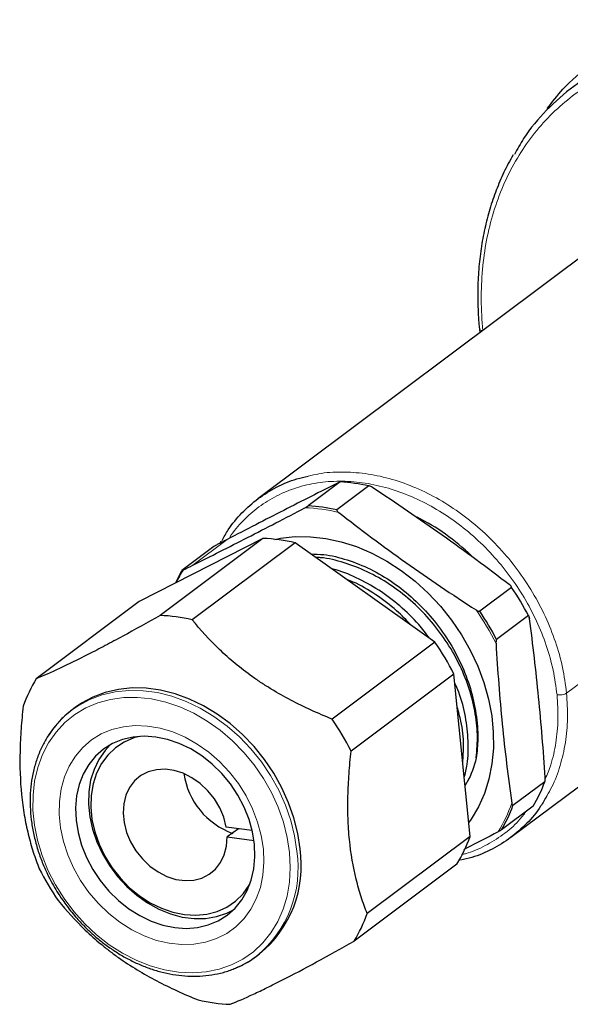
# Model space of a CAD drawing. Header units: millimetres. Extents: x 5 to 418, y 2 to 292.
# Tile 3 of 4: x 266 to 305, y 78 to 148. Entities that reach past the tile are written whole.
import ezdxf

# ---------------------------------------------------------------- set-up
doc = ezdxf.new("R2010")
doc.units = ezdxf.units.MM

msp = doc.modelspace()

# ---------------------------------------------------------------- linework, layer by layer
at = {"color": 7, "linetype": 'Continuous', "lineweight": 25}
for p, q in [((310.8521031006, 134.9935672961), (282.9747564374, 114.1209551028)), ((298.7113572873, 126.2011570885), (298.7429572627, 125.9270837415)), ((288.8268374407, 115.3279083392), (286.5624104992, 113.6324634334)), ((290.8499410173, 115.051089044), (288.5854148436, 113.35556984)), ((283.341669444, 111.3221767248), (274.5478105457, 106.8340240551)), ((283.341669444, 111.3221767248), (276.0390989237, 105.8545214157)), ((279.8436093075, 110.7431001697), (277.579182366, 109.0476552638)), ((285.6211994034, 111.0102697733), (278.318628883, 105.5426144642)), ((295.5559210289, 103.9594947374), (285.6211994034, 111.0102697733)), ((300.9552349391, 90.1063263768), (328.8325816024, 110.9789385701)), ((277.1582882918, 108.1663427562), (277.5790831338, 109.0475809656)), ((300.9986048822, 107.8484826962), (298.7340787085, 106.1529634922)), ((274.5478105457, 106.8340240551), (267.2452400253, 101.366368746)), ((302.1950153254, 105.8403812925), (299.9305883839, 104.1449363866)), ((302.2215884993, 105.7212312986), (302.2710510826, 105.6224596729)), ((295.5559210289, 103.9594947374), (288.2533505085, 98.4918394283)), ((296.9039744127, 101.6968681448), (289.6014038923, 96.2292128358)), ((298.0448371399, 90.1579404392), (296.9039744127, 101.6968681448)), ((270.0094007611, 99.3190065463), (269.781802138, 99.1485965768)), ((303.3604471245, 94.0529561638), (301.096020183, 92.357511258)), ((302.5337523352, 92.3216753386), (300.2693253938, 90.6262304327)), ((282.5774536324, 90.5831897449), (280.7315705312, 90.8357610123)), ((281.6048674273, 90.716268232), (280.8009135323, 90.134411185)), ((280.8009135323, 90.134411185), (282.7082147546, 89.8734361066)), ((298.0448371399, 90.1579404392), (290.7422666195, 84.6902851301)), ((297.1133605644, 88.2072207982), (289.810790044, 82.7395654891)), ((282.8739878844, 81.6627449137), (283.1015865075, 81.8331548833))]:
    msp.add_line(p, q, dxfattribs=at)
at = {"color": 7, "linetype": 'Continuous', "lineweight": 18}
for p, q in [((304.9024778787, 100.3434114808), (332.7798245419, 121.2160236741)), ((280.7977375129, 111.2481836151), (278.3607760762, 109.4235569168))]:
    msp.add_line(p, q, dxfattribs=at)
at = {"color": 7, "linetype": 'Continuous', "lineweight": 25, "flags": 128}
for points in [[(284.1869359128, 111.2564500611), (284.5946132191, 111.3350540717), (285.6355280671, 111.4489010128), (286.7067145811, 111.4455363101), (287.7975268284, 111.3249934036), (288.8971238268, 111.0884703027), (289.9945772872, 110.7383176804), (291.0789802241, 110.2780155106), (292.139555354, 109.7121384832), (293.1657622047, 109.0463105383), (294.1474018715, 108.2871489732), (295.0747183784, 107.4421986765), (295.9384956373, 106.5198571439), (296.7301490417, 105.5292910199), (297.4418107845, 104.4803449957), (298.0664080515, 103.3834439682), (298.5977333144, 102.2494894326), (299.0305060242, 101.0897511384), (299.3604250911, 99.915755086), (299.5842116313, 98.7391689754), (299.6996415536, 97.5716862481), (299.7055676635, 96.424909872), (299.6019310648, 95.3102370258), (299.3897617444, 94.2387458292), (299.0711683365, 93.2210852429), (298.6493171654, 92.2673692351), (298.1284007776, 91.3870762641), (297.9485509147, 91.1317997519)], [(285.9757056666, 89.2871177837), (285.8130227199, 90.3815597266), (285.541803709, 91.4782822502), (285.1652284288, 92.5644272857), (284.68771188, 93.6272607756), (284.1148525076, 94.654321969), (283.453366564, 95.6335695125), (282.7110093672, 96.553522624), (281.8964843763, 97.4033956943), (281.0193411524, 98.1732247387), (280.0898633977, 98.8539842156), (279.1189483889, 99.4376928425), (278.117979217, 99.9175071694), (277.0986913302, 100.2878018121), (276.0730349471, 100.5442354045), (275.0530349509, 100.6838014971), (274.0506499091, 100.7048638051), (273.0776318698, 100.6071753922), (272.1453885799, 100.3918815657), (271.2648497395, 100.0615064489), (270.4463388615, 99.619923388), (270.0094007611, 99.3190065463)], [(270.0655864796, 91.3293195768), (270.2070875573, 90.439121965), (270.4546076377, 89.5493180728), (270.8039115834, 88.6751326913), (271.249022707, 87.8315233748), (271.782325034, 87.0329245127), (272.3946936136, 86.2930003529), (273.0756506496, 85.6244112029), (273.8135447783, 85.0385968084), (274.5957504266, 84.5455806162), (275.4088838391, 84.1537982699), (276.2390320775, 83.8699532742), (277.0719910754, 83.6989022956), (277.8935086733, 83.6435720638), (278.6895284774, 83.7049092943), (279.4464303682, 83.8818644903), (280.1512635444, 84.1714098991), (280.791968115, 84.5685913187), (281.3575814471, 85.0666128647), (281.8384257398, 85.6569532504), (282.226273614, 86.3295115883), (282.514488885, 87.0727802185), (282.6981401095, 87.8740416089), (282.7740849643, 88.7195859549), (282.7410240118, 89.5949457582), (282.599522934, 90.48514337), (282.3520028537, 91.3749472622), (282.002698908, 92.2491326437), (281.5575877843, 93.0927419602), (281.0242854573, 93.8913408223), (280.4119168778, 94.6312649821), (279.7309598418, 95.2998541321), (278.9930657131, 95.8856685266), (278.2108600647, 96.3786847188), (277.3977266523, 96.7704670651), (276.5675784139, 97.0543120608), (275.734619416, 97.2253630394), (274.9131018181, 97.2806932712), (274.1170820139, 97.2193560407), (273.3601801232, 97.0424008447), (272.655346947, 96.7528554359), (272.0146423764, 96.3556740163), (271.4490290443, 95.8576524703), (270.9681847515, 95.2673120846), (270.5803368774, 94.5947537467), (270.2921216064, 93.8514851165), (270.1084703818, 93.0502237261), (270.0325255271, 92.2046793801), (270.0655864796, 91.3293195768)], [(274.5728646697, 97.2689956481), (274.1769933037, 97.1558206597), (273.488953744, 96.8577503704), (272.8688201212, 96.4493690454), (272.3282432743, 95.9383492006), (271.8773793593, 95.334291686), (271.524699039, 94.6485453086), (271.2768283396, 93.8939936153), (271.1384241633, 93.0848128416), (271.112086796, 92.2362055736), (271.1983110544, 91.364115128), (271.3954769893, 90.4849260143), (271.6998803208, 89.6151561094), (272.1058020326, 88.7711463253), (272.6056158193, 87.9687536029), (273.189931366, 87.223052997), (273.8477707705, 86.548054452), (274.5667747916, 85.9564395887), (275.3334350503, 85.4593234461), (276.1333478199, 85.0660456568), (276.9514846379, 84.783994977), (277.7724746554, 84.6184704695), (278.5808934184, 84.5725819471), (279.3615526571, 84.647191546), (280.0997856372, 84.8408975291), (280.781722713, 85.1500606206), (281.3945519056, 85.5688723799), (281.9267596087, 86.0894643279), (282.3683469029, 86.7020557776), (282.419405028, 86.7891992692)], [(272.4793982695, 96.6581521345), (272.1257910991, 96.27404414), (271.6865338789, 95.6402773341), (271.3445170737, 94.9289749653), (271.1056443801, 94.1524151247), (270.9740390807, 93.32400234), (270.9519728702, 92.4580361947), (271.0398266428, 91.5694644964), (271.2360839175, 90.6736252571), (271.5373570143, 89.7859819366), (271.9384455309, 88.9218565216), (272.432426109, 88.0961650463), (273.0107719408, 87.3231601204), (273.6634999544, 86.6161849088), (274.3793431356, 85.9874428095), (275.1459450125, 85.4477868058), (275.9500729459, 85.0065321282), (276.7778465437, 84.6712954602), (277.6149772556, 84.4478634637), (278.4470150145, 84.3400928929), (279.2595976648, 84.3498440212), (280.0386988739, 84.4769485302), (280.7708702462, 84.7192124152), (281.2438359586, 84.9524171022)], [(280.7315705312, 90.8357610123), (280.5524457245, 91.5241198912), (280.2686729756, 92.1961602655), (279.8888621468, 92.8314919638), (279.424536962, 93.4108385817), (278.8897853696, 93.9166223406), (278.3008321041, 94.3334974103), (277.6755464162, 94.6488155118), (277.0328999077, 94.8530096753), (276.3923909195, 94.939884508), (275.7734529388, 94.9068041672), (275.1948649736, 94.7547723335), (274.6741817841, 94.4884017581), (274.2272012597, 94.1157743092), (273.8674850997, 93.6481957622), (273.6059473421, 93.0998527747), (273.4505232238, 92.4873824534), (273.4059284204, 91.8293675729), (273.4735159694, 91.1457727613), (273.6512352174, 90.4573387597), (273.9336940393, 89.7849531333), (274.3123224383, 89.1490165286), (274.7756325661, 88.5688237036), (275.3095672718, 88.0619781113), (275.897926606, 87.6438577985), (276.5228593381, 87.3271488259), (277.1654045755, 87.1214603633), (277.8060670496, 87.0330331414), (278.4254086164, 87.0645501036), (279.0046380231, 87.2150550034), (279.5261810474, 87.4799814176), (279.974213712, 87.851291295), (280.335142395, 88.3177188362), (280.5980162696, 88.865112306), (280.7548595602, 89.4768634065), (280.8009135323, 90.134411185)]]:
    msp.add_lwpolyline(points, dxfattribs=at)
at = {"color": 7, "linetype": 'Continuous', "lineweight": 18, "flags": 128}
for points in [[(285.2298290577, 89.0196633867), (285.0691243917, 90.0945139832), (284.8000107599, 91.1714178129), (284.425754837, 92.2373027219), (283.9508995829, 93.2792303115), (283.3812090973, 94.284552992), (282.7235986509, 95.2410675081), (281.9860507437, 96.1371630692), (281.1775182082, 96.9619622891), (280.307815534, 97.7054532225), (279.3874997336, 98.3586108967), (278.427742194, 98.9135068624), (277.4401930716, 99.363405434), (276.4368398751, 99.7028454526), (275.429861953, 99.927706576), (274.4314826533, 100.0352592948), (273.4538209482, 100.0241980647), (272.5087443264, 99.8946571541), (271.6077247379, 99.6482090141), (270.7616993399, 99.2878451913), (269.9809377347, 98.8179400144), (269.2749173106, 98.2441974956), (268.6522081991, 97.5735820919), (268.1203692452, 96.8142341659), (267.6858562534, 95.9753711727), (267.3539436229, 95.0671757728), (267.1286603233, 94.100672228), (267.0127409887, 93.0875925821), (267.0075927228, 92.0402342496), (267.1132780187, 90.971310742), (267.3285139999, 89.8937973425), (267.6506879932, 88.8207736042), (268.0758892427, 87.7652645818), (268.5989563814, 86.7400827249), (269.2135400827, 85.7576723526), (269.9121801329, 84.8299585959), (270.6863959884, 83.9682026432), (271.5267897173, 83.1828650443), (272.4231600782, 82.4834787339), (273.3646263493, 81.8785333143), (274.3397604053, 81.3753720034), (275.3367254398, 80.9801024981), (276.3434196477, 80.6975228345), (277.3476231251, 80.5310631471), (278.337146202, 80.4827440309), (279.2999774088, 80.5531520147), (280.2244292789, 80.7414324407), (281.099280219, 81.0452998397), (281.9139107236, 81.4610656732), (282.658432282, 81.983683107), (283.323807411, 82.6068082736), (283.901959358, 83.3228772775), (284.3858701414, 84.1231980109), (284.7696657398, 84.9980556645), (285.0486873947, 85.9368306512), (285.219548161, 86.9281275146), (285.2801740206, 87.9599132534), (285.2298290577, 89.0196633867)], [(285.7481070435, 89.1167078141), (285.5854240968, 90.211149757), (285.3142050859, 91.3078722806), (284.9376298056, 92.3940173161), (284.4601132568, 93.456850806), (283.8872538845, 94.4839119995), (283.2257679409, 95.463159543), (282.483410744, 96.3831126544), (281.6688857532, 97.2329857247), (280.7917425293, 98.0028147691), (279.8622647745, 98.683574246), (278.8913497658, 99.2672828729), (277.8903805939, 99.7470971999), (276.8710927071, 100.1173918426), (275.8454363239, 100.3738254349), (274.8254363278, 100.5133915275), (273.823051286, 100.5344538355), (272.8500332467, 100.4367654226), (271.9177899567, 100.2214715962), (271.0372511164, 99.8910964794), (270.2187402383, 99.4495134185), (269.781802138, 99.1485965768)], [(283.3676944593, 89.2744583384), (283.2191629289, 90.2300204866), (282.9632916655, 91.1860926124), (282.6039594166, 92.128181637), (282.1466132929, 93.0420064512), (281.5981861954, 93.9137144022), (280.9669917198, 94.7300912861), (280.2625981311, 95.4787616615), (279.4956833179, 96.1483764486), (278.6778729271, 96.7287849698), (277.8215641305, 97.2111888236), (276.9397376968, 97.5882752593), (276.0457612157, 97.854328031), (275.1531864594, 98.0053140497), (274.2755439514, 98.0389445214), (273.4261378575, 97.9547096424), (272.6178443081, 97.7538863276), (271.8629162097, 97.4395188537), (271.1727975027, 97.0163727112), (270.5579496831, 96.4908623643), (270.0276932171, 95.8709540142), (269.5900662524, 95.1660448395), (269.2517027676, 94.3868205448), (269.0177320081, 93.5450933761), (268.8917007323, 92.6536230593), (268.8755194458, 91.7259233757), (268.9694334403, 90.7760573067), (269.1720190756, 89.8184238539), (269.4802053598, 88.8675397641), (269.889320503, 87.9378194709), (270.3931627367, 87.0433565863), (270.9840943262, 86.1977102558), (271.653157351, 85.4136996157), (272.3902094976, 84.7032094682), (273.1840778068, 84.0770101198), (274.0227280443, 83.5445941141), (274.8934471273, 83.1140323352), (275.783035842, 82.7918516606), (276.6780089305, 82.5829360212), (277.5647995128, 82.4904523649), (278.4299647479, 82.5158026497), (279.2603896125, 82.6586025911), (280.0434857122, 82.9166874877), (280.7673821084, 83.2861450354), (281.4211052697, 83.7613746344), (281.9947454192, 84.3351722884), (282.4796067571, 84.99883981), (282.8683392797, 85.7423166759), (283.1550501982, 86.5543325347), (283.3353932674, 87.4225780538), (283.4066346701, 88.3338915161), (283.3676944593, 89.2744583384)]]:
    msp.add_lwpolyline(points, dxfattribs=at)
at = {"color": 7, "linetype": 'Continuous', "lineweight": 25}
for centre, radius, start, end in [((288.1440790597, 102.8068179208), 12.53969155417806, 77.538486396, 86.8788284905), ((287.3768643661, 98.9886742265), 15.46916356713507, 45.9533523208, 63.4966331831), ((282.7886220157, 98.7945316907), 12.53984655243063, 76.9450088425, 87.4722525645), ((285.4801509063, 97.2422578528), 18.79665978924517, 27.2212821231, 34.350999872), ((275.4860514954, 93.3268763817), 12.53984655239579, 76.9450088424, 87.4722525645), ((280.1247335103, 93.2328338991), 18.79315835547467, 26.7679699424, 34.8042712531), ((276.121095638, 95.9303597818), 10.40821821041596, 148.514655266, 160.4360138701), ((273.9161003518, 93.6534419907), 6.876710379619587, 126.9560975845, 148.8921952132), ((272.8221629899, 87.76517859), 18.79315835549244, 26.7679699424, 34.8042712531), ((282.9866934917, 95.3996993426), 5.321309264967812, 188.31968107, 250.3787792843), ((293.5962784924, 97.6523771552), 10.40647973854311, 329.1862940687, 339.7643135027), ((288.2375049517, 93.6432297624), 10.40821821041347, 328.514655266, 340.4360138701), ((277.9863267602, 88.0865973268), 8.079073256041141, 309.2828578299, 8.5455893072), ((284.2338670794, 96.3407556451), 18.79315835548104, 206.7679699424, 214.8042712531), ((280.9349344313, 88.1755744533), 10.40821821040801, 328.514655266, 340.4360138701), ((278.8175976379, 87.0883519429), 6.774327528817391, 293.2670332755, 306.783188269), ((281.5699785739, 90.7790578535), 12.53984655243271, 256.9450088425, 267.4722525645)]:
    msp.add_arc(centre, radius, start, end, dxfattribs=at)
at = {"color": 7, "linetype": 'Continuous', "lineweight": 18}
for centre, radius, start, end in [((285.8428412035, 101.0549025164), 12.45151220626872, 76.6419344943, 87.7753544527), ((286.2087137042, 103.7835681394), 10.03552156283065, 148.0799295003, 154.0077149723), ((283.1977548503, 95.5339958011), 18.658718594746, 26.5364365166, 35.0358463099), ((291.2514754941, 95.9416500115), 10.33578847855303, 328.1716304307, 340.7789759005), ((277.7587281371, 87.9161873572), 8.07907325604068, 309.2828578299, 8.5455893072)]:
    msp.add_arc(centre, radius, start, end, dxfattribs=at)
at = {"color": 7, "linetype": 'Continuous', "lineweight": 25}
for points, knots in [([(303.5264686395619, 141.8330775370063), (303.8864090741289, 142.3011034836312), (304.7853427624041, 143.4699754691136), (306.5676595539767, 144.9806670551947), (308.7878566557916, 146.3721653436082), (311.2433972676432, 147.3773743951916), (313.8768892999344, 147.9938784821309), (316.6473932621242, 148.2071677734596), (319.5064010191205, 148.0146542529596), (322.405290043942, 147.4193474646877), (325.2943800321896, 146.4315095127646), (328.1242600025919, 145.0680220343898), (330.846500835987, 143.3522206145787), (333.4145384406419, 141.3134598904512), (335.7843852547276, 138.9866304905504), (337.9156692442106, 136.4115208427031), (339.7712644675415, 133.6322819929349), (341.3218808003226, 130.6961309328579), (342.531807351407, 127.6545620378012), (343.4145999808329, 124.5549298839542), (343.6897340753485, 122.4968193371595), (343.8273011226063, 121.4677640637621)], [0, 0, 0, 0, 0.03577289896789, 0.0893410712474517, 0.1429092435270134, 0.196477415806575, 0.2500455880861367, 0.3036137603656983, 0.3571819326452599, 0.4107501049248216, 0.4643182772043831, 0.5178864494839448, 0.5714546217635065, 0.6250227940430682, 0.6785909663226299, 0.7321591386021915, 0.7857273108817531, 0.8392954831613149, 0.8928636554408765, 0.9464318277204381, 0.9999999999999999, 0.9999999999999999, 0.9999999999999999, 0.9999999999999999]), ([(311.0604141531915, 145.9976842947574), (310.6994936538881, 145.9209040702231), (309.4729551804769, 145.6599770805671), (307.5589405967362, 144.8074673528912), (305.3616429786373, 143.4738394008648), (303.4475692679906, 141.7586641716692), (302.0403090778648, 140.1190296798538), (301.4060439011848, 138.9597150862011), (301.1962209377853, 138.5761991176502)], [0, 0, 0, 0, 0.084896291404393, 0.2885083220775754, 0.4921203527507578, 0.6957323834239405, 0.8993444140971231, 1, 1, 1, 1]), ([(301.116732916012, 138.5455374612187), (300.9951756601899, 138.3398475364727), (300.6429479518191, 137.7438346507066), (300.1559030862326, 136.6851113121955), (299.6523295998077, 135.3811028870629), (299.2461836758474, 134.0194262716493), (298.933798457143, 132.6104922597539), (298.7181908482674, 131.1594920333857), (298.5996912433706, 129.6733153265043), (298.5800092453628, 128.1585419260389), (298.6369929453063, 126.995752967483), (298.698286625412, 126.3408193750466), (298.7113572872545, 126.2011570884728)], [0, 0, 0, 0, 0.0597630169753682, 0.1731709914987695, 0.2866626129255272, 0.4002381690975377, 0.5138932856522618, 0.6276202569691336, 0.7414094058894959, 0.8552502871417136, 0.9691326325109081, 1, 1, 1, 1]), ([(280.4337773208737, 111.1661831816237), (280.5737450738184, 111.4229661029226), (280.9677331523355, 112.1457712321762), (281.8288007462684, 113.1540627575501), (282.9782135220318, 114.1820501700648), (284.2956207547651, 114.9841531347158), (285.4939356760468, 115.5112712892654), (286.2827183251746, 115.676608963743), (286.5514819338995, 115.7329448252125)], [0, 0, 0, 0, 0.1087267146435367, 0.3060492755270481, 0.5033718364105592, 0.7006943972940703, 0.8980169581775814, 1, 1, 1, 1]), ([(288.8268431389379, 115.3279085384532), (288.8276337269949, 115.3308809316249), (288.8201365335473, 115.3288373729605), (288.8009720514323, 115.3219395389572), (288.7887341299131, 115.3167724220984), (288.748271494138, 115.2987073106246), (288.7167634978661, 115.2834820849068), (288.6825486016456, 115.2663567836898)], [0, 0, 0, 0, 0.2499999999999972, 0.2499999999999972, 0.4999999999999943, 0.4999999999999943, 1, 1, 1, 1]), ([(288.6825486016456, 115.2663567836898), (287.4168212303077, 114.6328326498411), (286.130455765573, 113.9838872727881), (283.5029131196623, 112.6450399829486), (282.1615708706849, 111.9550147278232), (280.7977375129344, 111.248183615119)], [0, 0, 0, 0, 0.5, 0.5, 1, 1, 1, 1]), ([(291.1210052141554, 114.9327045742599), (291.0793738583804, 114.9601899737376), (291.0361956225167, 114.985602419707), (290.9675714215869, 115.0185525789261), (290.9440191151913, 115.0286599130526), (290.8964365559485, 115.044739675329), (290.8718543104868, 115.0511515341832), (290.8499410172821, 115.0510890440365)], [0, 0, 0, 0, 0.499999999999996, 0.499999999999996, 0.749999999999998, 0.749999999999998, 1, 1, 1, 1]), ([(278.3607760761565, 109.423556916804), (279.6239649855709, 110.0541344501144), (280.9163093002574, 110.7066016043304), (283.5724296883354, 112.0651662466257), (284.9359811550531, 112.771095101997), (286.3261794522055, 113.4970301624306)], [0, 0, 0, 0, 0.5000000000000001, 0.5000000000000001, 1, 1, 1, 1]), ([(286.3261794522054, 113.4970301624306), (286.3627219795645, 113.5161119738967), (286.4008780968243, 113.5365530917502), (286.4629407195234, 113.5712823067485), (286.4843640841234, 113.5835016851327), (286.5269795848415, 113.6088492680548), (286.5500744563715, 113.6231920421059), (286.5625142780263, 113.6325369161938)], [0, 0, 0, 0, 0.4999999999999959, 0.4999999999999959, 0.7499999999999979, 0.7499999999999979, 1, 1, 1, 1]), ([(288.5856144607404, 113.3557176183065), (288.5728835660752, 113.3463988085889), (288.5761279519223, 113.3285059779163), (288.5922059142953, 113.2949948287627), (288.6048182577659, 113.2782777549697), (288.6474181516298, 113.2294100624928), (288.682162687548, 113.1987423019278), (288.7195871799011, 113.1695419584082)], [0, 0, 0, 0, 0.25000000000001, 0.25000000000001, 0.50000000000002, 0.50000000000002, 1, 1, 1, 1]), ([(280.3611689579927, 111.1280174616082), (280.3530513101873, 111.1155349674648), (280.3231848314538, 111.0696093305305), (280.3001724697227, 111.0185161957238), (280.2834148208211, 110.9813100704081)], [0, 0, 0, 0, 0.2717979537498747, 1, 1, 1, 1]), ([(280.0893721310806, 110.8806245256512), (280.0523592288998, 110.8613971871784), (280.0137274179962, 110.8408253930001), (279.9517432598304, 110.80661555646), (279.9303752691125, 110.7946298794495), (279.8868639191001, 110.7695315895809), (279.8642357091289, 110.7561793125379), (279.8436093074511, 110.7431001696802)], [0, 0, 0, 0, 0.5000000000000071, 0.5000000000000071, 0.7500000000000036, 0.7500000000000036, 1, 1, 1, 1]), ([(286.738389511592, 110.2173883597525), (287.0428574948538, 110.2109105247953), (287.8922587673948, 110.1928387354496), (289.3296623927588, 109.8354500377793), (290.9865472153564, 109.1746192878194), (292.5819201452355, 108.2348858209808), (294.0636224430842, 107.0503973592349), (295.3957822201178, 105.6592829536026), (296.5337064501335, 104.0944879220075), (297.4477044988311, 102.4142287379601), (298.1152835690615, 100.6551662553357), (298.5115721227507, 98.87007732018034), (298.6431288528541, 97.21056107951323), (298.5378338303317, 96.19853225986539), (298.4910935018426, 95.74929393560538)], [0, 0, 0, 0, 0.0492585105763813, 0.1374208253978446, 0.2255831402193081, 0.3137454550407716, 0.4019077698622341, 0.4900700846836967, 0.5782323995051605, 0.6663947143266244, 0.7533012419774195, 0.8414635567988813, 0.9296258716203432, 0.9999999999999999, 0.9999999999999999, 0.9999999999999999, 0.9999999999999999]), ([(298.4910935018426, 95.74929393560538), (298.535033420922, 96.293013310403), (298.6223490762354, 97.37347077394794), (298.4193150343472, 99.0801111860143), (297.9762879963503, 100.7936916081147), (297.2720833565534, 102.491793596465), (296.3299056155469, 104.1161881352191), (295.174858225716, 105.6201585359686), (293.8372415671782, 106.9599778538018), (292.3468564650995, 108.0981739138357), (290.7534037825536, 109.0032586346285), (289.1058188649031, 109.623277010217), (287.8685079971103, 109.944048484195), (287.2063325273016, 109.9639673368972), (287.0905591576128, 109.9674499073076)], [0, 0, 0, 0, 0.088941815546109, 0.1767416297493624, 0.2646843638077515, 0.3536711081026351, 0.4437974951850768, 0.5326598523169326, 0.6221682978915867, 0.7125153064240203, 0.802454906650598, 0.8911936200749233, 0.9809765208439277, 0.9999999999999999, 0.9999999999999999, 0.9999999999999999, 0.9999999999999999]), ([(277.5792826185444, 109.0477300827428), (277.5665684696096, 109.0382414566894), (277.5682128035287, 109.0365327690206), (277.5807043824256, 109.0392963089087), (277.5912569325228, 109.0434129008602), (277.6274977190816, 109.0588640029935), (277.6577792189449, 109.0733369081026), (277.690698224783, 109.0897065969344)], [0, 0, 0, 0, 0.2500000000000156, 0.2500000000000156, 0.5000000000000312, 0.5000000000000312, 1, 1, 1, 1]), ([(295.1579640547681, 104.2419289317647), (294.9131761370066, 104.5687628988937), (294.2900933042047, 105.4006856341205), (293.0743637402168, 106.5580661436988), (291.5804893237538, 107.6918588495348), (289.9803844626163, 108.5494585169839), (288.8464868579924, 109.0311954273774), (288.262073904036, 109.1534448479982), (288.2272483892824, 109.1607297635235)], [0, 0, 0, 0, 0.1373530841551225, 0.3496183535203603, 0.5636539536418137, 0.7765060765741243, 0.9866818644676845, 1, 1, 1, 1]), ([(293.8549144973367, 105.1667167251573), (293.5226297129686, 105.5167357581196), (292.7523690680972, 106.3281056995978), (291.359828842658, 107.3482026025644), (290.1551922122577, 108.0846129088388), (289.4484440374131, 108.3463800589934), (289.2941816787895, 108.403516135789)], [0, 0, 0, 0, 0.2502145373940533, 0.5800157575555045, 0.9083297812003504, 1, 1, 1, 1]), ([(300.9986048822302, 107.8484826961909), (300.9981009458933, 107.864559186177), (300.988660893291, 107.882168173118), (300.9654410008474, 107.9162897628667), (300.9510276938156, 107.9331202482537), (300.9039081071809, 107.9823844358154), (300.8678464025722, 108.01321321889), (300.8290086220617, 108.0428392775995)], [0, 0, 0, 0, 0.2499999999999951, 0.2499999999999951, 0.4999999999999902, 0.4999999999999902, 1, 1, 1, 1]), ([(298.4753836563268, 106.2457574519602), (298.5164321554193, 106.2192649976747), (298.5590119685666, 106.1949640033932), (298.6274639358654, 106.1650701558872), (298.6509669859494, 106.1562551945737), (298.6971529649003, 106.1454902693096), (298.7218529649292, 106.1435984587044), (298.7342760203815, 106.1531129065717)], [0, 0, 0, 0, 0.499999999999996, 0.499999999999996, 0.749999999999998, 0.749999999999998, 1, 1, 1, 1]), ([(276.0390989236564, 105.8545214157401), (275.1283149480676, 105.3397276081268), (274.2422764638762, 104.8464439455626), (272.9653310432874, 104.151817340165), (272.5483999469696, 103.9278527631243), (271.9380102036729, 103.604950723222), (271.7370471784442, 103.4994900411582), (271.3404173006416, 103.2931724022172), (271.1445399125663, 103.1922169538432), (270.1940487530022, 102.7070878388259), (269.514158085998, 102.3756987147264), (268.2873114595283, 101.8065735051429), (267.7376718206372, 101.567657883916), (267.245240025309, 101.3663687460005)], [0, 0, 0, 0, 0.2499999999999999, 0.2499999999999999, 0.3749999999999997, 0.3749999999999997, 0.4374999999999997, 0.4374999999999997, 0.4999999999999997, 0.4999999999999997, 0.7499999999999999, 0.7499999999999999, 1, 1, 1, 1]), ([(288.2533505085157, 98.49183942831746), (287.2515959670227, 98.89714122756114), (286.2729636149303, 99.34037159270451), (284.8537088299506, 100.0850920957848), (284.3887694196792, 100.3466937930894), (283.7053827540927, 100.7620981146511), (283.4799234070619, 100.9043984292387), (283.0339534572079, 101.1971167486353), (282.8132001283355, 101.3477618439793), (281.7394107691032, 102.1096968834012), (280.9628193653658, 102.7563595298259), (279.5457712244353, 104.1109727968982), (278.9021791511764, 104.8223120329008), (278.318628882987, 105.5426144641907)], [0, 0, 0, 0, 0.2500000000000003, 0.2500000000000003, 0.3750000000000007, 0.3750000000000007, 0.4375000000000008, 0.4375000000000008, 0.5000000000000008, 0.5000000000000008, 0.7500000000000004, 0.7500000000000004, 1, 1, 1, 1]), ([(302.2710510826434, 105.6224596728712), (302.2650280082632, 105.6680504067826), (302.2568302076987, 105.711705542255), (302.2393132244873, 105.770876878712), (302.2326793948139, 105.7893127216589), (302.2164565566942, 105.8213958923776), (302.2068916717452, 105.8354296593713), (302.1950153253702, 105.8403812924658)], [0, 0, 0, 0, 0.4999999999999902, 0.4999999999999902, 0.7499999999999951, 0.7499999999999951, 1, 1, 1, 1]), ([(303.3858793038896, 94.34684989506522), (303.2572852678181, 96.26324382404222), (303.1042875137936, 98.16392765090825), (302.7328016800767, 101.9231353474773), (302.5139796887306, 103.7836490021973), (302.2710510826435, 105.6224596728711)], [0, 0, 0, 0, 0.5, 0.5, 1, 1, 1, 1]), ([(299.9304891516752, 104.1448620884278), (299.9179592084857, 104.1354805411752), (299.9088874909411, 104.1112542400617), (299.8973498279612, 104.0634824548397), (299.8941170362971, 104.0387498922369), (299.8877289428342, 103.9646884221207), (299.88810149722, 103.91681591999), (299.8907854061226, 103.8700926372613)], [0, 0, 0, 0, 0.2500000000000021, 0.2500000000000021, 0.5000000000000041, 0.5000000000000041, 1, 1, 1, 1]), ([(299.8907854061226, 103.8700926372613), (300.0019530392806, 101.934812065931), (300.1451489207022, 100.0191533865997), (300.4249894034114, 97.18551576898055), (300.5288475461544, 96.24745042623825), (300.7563286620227, 94.38342853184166), (300.879968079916, 93.45702946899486), (301.0111019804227, 92.53897248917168)], [0, 0, 0, 0, 0.5, 0.5, 0.75, 0.75, 1, 1, 1, 1]), ([(297.6324955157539, 94.32845112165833), (297.7113713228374, 94.64435275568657), (297.9188385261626, 95.4752694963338), (297.9532433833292, 96.9461607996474), (297.7486049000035, 98.6660522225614), (297.4123540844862, 100.0570903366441), (297.0648042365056, 100.8389430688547), (296.9670571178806, 101.0588362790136)], [0, 0, 0, 0, 0.1542208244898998, 0.4056473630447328, 0.653732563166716, 0.9026135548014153, 1, 1, 1, 1]), ([(266.3137634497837, 99.41564910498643), (266.2550176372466, 98.88219939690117), (266.2053978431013, 98.34771708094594), (266.1290104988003, 97.27616672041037), (266.1024687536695, 96.7398153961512), (266.0651600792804, 95.15789841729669), (266.0964162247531, 94.13027630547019), (266.2191710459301, 92.88598808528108), (266.2479922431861, 92.63831525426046), (266.3133080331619, 92.15249144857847), (266.3497936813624, 91.91407258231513), (266.4701546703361, 91.21161520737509), (266.5649434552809, 90.76038695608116), (266.7801315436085, 89.88799221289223), (266.9005171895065, 89.46680968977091), (267.1632474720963, 88.65022022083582), (267.3056387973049, 88.25504635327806), (267.4546261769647, 87.87672139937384)], [0, 0, 0, 0, 0.1249999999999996, 0.1249999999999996, 0.2499999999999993, 0.2499999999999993, 0.4999999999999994, 0.4999999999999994, 0.5624999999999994, 0.5624999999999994, 0.6249999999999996, 0.6249999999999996, 0.7499999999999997, 0.7499999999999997, 0.8749999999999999, 0.8749999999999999, 1, 1, 1, 1]), ([(297.5272564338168, 95.39286152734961), (297.5579107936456, 95.81204410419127), (297.6278517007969, 96.768449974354), (297.4857780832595, 98.11580408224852), (297.2306520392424, 99.01780209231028), (297.1356454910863, 99.35369769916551)], [0, 0, 0, 0, 0.3287278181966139, 0.7500245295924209, 1, 1, 1, 1]), ([(269.7818021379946, 99.1485965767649), (269.5653620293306, 98.97499392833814), (269.1207727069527, 98.61839697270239), (268.5387407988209, 97.96311908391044), (268.159520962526, 97.47124140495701), (268.0039634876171, 97.18189653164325), (267.9950701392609, 97.1653544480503)], [0, 0, 0, 0, 0.31229972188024, 0.6414944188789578, 0.9795039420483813, 1, 1, 1, 1]), ([(267.9950701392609, 97.1653544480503), (267.8628654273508, 96.93422893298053), (267.5892115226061, 96.45581633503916), (267.2735650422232, 95.6605775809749), (267.0278880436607, 94.80662258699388), (266.8692457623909, 93.9138978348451), (266.7961419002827, 92.9931624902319), (266.8088415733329, 92.05338807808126), (266.9057032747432, 91.10476462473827), (267.0837755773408, 90.15853814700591), (267.3375362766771, 89.22890381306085), (267.6553998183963, 88.33891358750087), (268.0098122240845, 87.53377559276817), (268.3635302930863, 86.84968753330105), (268.7250485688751, 86.2318342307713), (269.067725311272, 85.70457680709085), (269.3151117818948, 85.36656279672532), (269.4151438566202, 85.22988497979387)], [0, 0, 0, 0, 0.0705572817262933, 0.1460483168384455, 0.2214693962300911, 0.2967717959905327, 0.3718963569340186, 0.4467664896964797, 0.5212690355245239, 0.5952113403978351, 0.6682175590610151, 0.7394272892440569, 0.8063604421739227, 0.862792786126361, 0.9086334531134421, 0.9630554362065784, 1, 1, 1, 1]), ([(290.7422666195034, 84.69028513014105), (290.5934043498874, 85.06829239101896), (290.4522199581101, 85.45991384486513), (290.1890771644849, 86.27724772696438), (290.0674453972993, 86.70265706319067), (289.7440295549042, 88.01448869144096), (289.5817792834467, 88.94403154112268), (289.4585236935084, 90.18794482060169), (289.4377722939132, 90.44165975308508), (289.404638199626, 90.95157896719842), (289.3921984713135, 91.20800174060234), (289.3666366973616, 91.98143815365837), (289.3652821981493, 92.5026234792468), (289.3901880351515, 93.55478380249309), (289.4164336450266, 94.08575357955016), (289.4926023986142, 95.15608700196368), (289.5426087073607, 95.6953147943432), (289.6014038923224, 96.2292128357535)], [0, 0, 0, 0, 0.1249999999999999, 0.1249999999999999, 0.2499999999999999, 0.2499999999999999, 0.4999999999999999, 0.4999999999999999, 0.5624999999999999, 0.5624999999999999, 0.6249999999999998, 0.6249999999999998, 0.7499999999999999, 0.7499999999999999, 0.8749999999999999, 0.8749999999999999, 1, 1, 1, 1]), ([(298.4910935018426, 95.74929393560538), (298.3187676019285, 95.14292647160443), (298.1188301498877, 94.43940154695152), (297.7383879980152, 93.86776983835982), (297.6858485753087, 93.78882695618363)], [0, 0, 0, 0, 0.8618990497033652, 1, 1, 1, 1]), ([(303.3604471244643, 94.05295616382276), (303.3698829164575, 94.07402551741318), (303.3755695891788, 94.09985448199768), (303.3835872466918, 94.15012886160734), (303.3858894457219, 94.17523806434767), (303.3900457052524, 94.25052056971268), (303.3890528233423, 94.29955599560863), (303.3858793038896, 94.34684989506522)], [0, 0, 0, 0, 0.2499999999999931, 0.2499999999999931, 0.4999999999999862, 0.4999999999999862, 1, 1, 1, 1]), ([(303.4962140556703, 93.0610982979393), (303.3562463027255, 92.80431537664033), (302.9622582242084, 92.08151024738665), (302.1011906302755, 91.07321872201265), (300.9517778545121, 90.04523130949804), (299.6343706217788, 89.24312834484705), (298.4360557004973, 88.71601019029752), (297.6472730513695, 88.55067251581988), (297.3785094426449, 88.49433665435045)], [0, 0, 0, 0, 0.1087267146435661, 0.3060492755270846, 0.5033718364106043, 0.7006943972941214, 0.8980169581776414, 1, 1, 1, 1]), ([(301.0111019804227, 92.53897248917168), (301.0173595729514, 92.49516363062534), (301.0259961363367, 92.45277251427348), (301.0450559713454, 92.39815370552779), (301.0524799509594, 92.38120036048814), (301.0711517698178, 92.35627981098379), (301.0835380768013, 92.34816552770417), (301.0959209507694, 92.35743695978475)], [0, 0, 0, 0, 0.5, 0.5, 0.75, 0.75, 1, 1, 1, 1]), ([(300.0330887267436, 90.49079755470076), (299.279296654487, 90.09711069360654), (298.4580664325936, 89.6682025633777), (297.6658464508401, 89.26141286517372), (297.600790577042, 89.22800792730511)], [0, 0, 0, 0, 0.9178815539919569, 0.9999999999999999, 0.9999999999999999, 0.9999999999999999, 0.9999999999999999]), ([(300.2694236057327, 90.62630421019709), (300.2569682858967, 90.61694769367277), (300.2339446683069, 90.60264910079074), (300.1911462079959, 90.57719398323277), (300.1699440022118, 90.56510373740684), (300.1081498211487, 90.5305202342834), (300.0696277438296, 90.50987750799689), (300.0330887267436, 90.49079755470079)], [0, 0, 0, 0, 0.2499999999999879, 0.2499999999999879, 0.4999999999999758, 0.4999999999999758, 1, 1, 1, 1]), ([(268.8026795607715, 85.61409480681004), (269.3852825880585, 84.89496159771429), (270.0192794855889, 84.19369224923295), (271.0785067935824, 83.17940829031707), (271.4496876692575, 82.84760674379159), (272.0376267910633, 82.36073796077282), (272.2387992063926, 82.20025328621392), (272.6521436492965, 81.88310726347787), (272.8646335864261, 81.7262751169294), (273.938224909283, 80.96419180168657), (274.8457886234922, 80.41559208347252), (276.741319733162, 79.41923347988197), (277.7340179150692, 78.96928054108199), (278.7374011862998, 78.56331977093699)], [0, 0, 0, 0, 0.2500000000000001, 0.2500000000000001, 0.3750000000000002, 0.3750000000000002, 0.4375, 0.4375, 0.4999999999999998, 0.4999999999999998, 0.7499999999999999, 0.7499999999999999, 1, 1, 1, 1]), ([(269.4151438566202, 85.22988497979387), (269.6472409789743, 84.93384621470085), (269.973941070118, 84.51714181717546), (270.5025206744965, 83.9422362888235), (270.9734959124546, 83.47054420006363), (271.5632461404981, 82.94488775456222), (272.2094790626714, 82.4357071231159), (272.9122468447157, 81.95319453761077), (273.6603311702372, 81.51274495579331), (274.4453004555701, 81.12518596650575), (275.2590124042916, 80.79915119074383), (276.0938243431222, 80.5415424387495), (276.9424558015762, 80.35805529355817), (277.7980310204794, 80.25335428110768), (278.6535821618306, 80.23213617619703), (279.5034312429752, 80.29654099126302), (280.3371153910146, 80.45726000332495), (280.9945608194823, 80.64442875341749), (281.3538400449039, 80.81084009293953), (281.4588328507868, 80.85947077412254)], [0, 0, 0, 0, 0.0749302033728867, 0.1054718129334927, 0.156068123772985, 0.20851248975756, 0.2646617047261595, 0.3231307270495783, 0.3833752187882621, 0.444977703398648, 0.5076665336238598, 0.5712719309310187, 0.6357038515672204, 0.7009387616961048, 0.7670119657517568, 0.8340125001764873, 0.902077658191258, 0.9713839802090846, 0.9999999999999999, 0.9999999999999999, 0.9999999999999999, 0.9999999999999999]), ([(281.0169311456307, 78.25141281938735), (281.5085636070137, 78.45237521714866), (282.0499666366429, 78.68761989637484), (282.9668845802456, 79.11268304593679), (283.2900571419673, 79.2664477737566), (283.8049993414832, 79.51788535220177), (283.9816754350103, 79.6051616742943), (284.3456798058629, 79.78705160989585), (284.5332938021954, 79.88182000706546), (285.4835869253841, 80.36680084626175), (286.2944499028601, 80.79625289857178), (287.9997794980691, 81.72363277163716), (288.8985252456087, 82.22393469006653), (289.8107900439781, 82.73956548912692)], [0, 0, 0, 0, 0.2499999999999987, 0.2499999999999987, 0.3749999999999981, 0.3749999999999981, 0.4374999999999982, 0.4374999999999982, 0.4999999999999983, 0.4999999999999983, 0.7499999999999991, 0.7499999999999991, 1, 1, 1, 1]), ([(281.4588328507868, 80.85947077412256), (281.6162473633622, 80.92583328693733), (282.0441276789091, 81.10621826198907), (282.5061546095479, 81.394596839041), (282.8073207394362, 81.61414499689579), (282.8739878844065, 81.662744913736)], [0, 0, 0, 0, 0.3118522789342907, 0.84766931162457, 1, 1, 1, 1])]:
    msp.add_open_spline(points, degree=3, knots=knots, dxfattribs=at)
at = {"color": 7, "linetype": 'Continuous', "lineweight": 18}
for points, knots in [([(298.9600263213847, 126.0639899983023), (298.8141037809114, 127.5398815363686), (298.8043985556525, 128.9970985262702), (299.0577947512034, 131.8183261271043), (299.3208899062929, 133.1822669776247), (300.1097895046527, 135.7645209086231), (300.6355744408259, 136.9827701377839), (301.9296604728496, 139.2268158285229), (302.6979295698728, 140.2525568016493), (304.4474710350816, 142.0721568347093), (305.4287001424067, 142.8659709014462), (307.5664631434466, 144.191199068), (308.7229441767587, 144.7225803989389), (311.1667756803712, 145.5025089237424), (312.454065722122, 145.7510368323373), (315.1100506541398, 145.9556934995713), (316.4786798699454, 145.9118171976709), (319.2447502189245, 145.5333371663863), (320.6421229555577, 145.1987427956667), (323.4119801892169, 144.2516708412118), (324.7843961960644, 143.639216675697), (327.4515962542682, 142.1599482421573), (328.7463143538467, 141.2931705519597), (331.2083582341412, 139.3385530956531), (332.3756231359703, 138.2507616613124), (334.5378958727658, 135.8959100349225), (335.5328502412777, 134.6289080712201), (337.3122569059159, 131.964317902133), (338.0966652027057, 130.5667955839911), (339.4248241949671, 127.6948655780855), (339.9685420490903, 126.2205289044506), (340.7944129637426, 123.2516257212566), (341.0765456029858, 121.7571326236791), (341.2224681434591, 120.2812410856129)], [0, 0, 0, 0, 0.0625, 0.0625, 0.125, 0.125, 0.1875, 0.1875, 0.25, 0.25, 0.3125, 0.3125, 0.375, 0.375, 0.4375, 0.4375, 0.5, 0.5, 0.5625, 0.5625, 0.625, 0.625, 0.6875, 0.6875, 0.75, 0.75, 0.8125, 0.8125, 0.875, 0.875, 0.9375, 0.9375, 1, 1, 1, 1]), ([(298.9600263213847, 126.0639899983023), (298.9079958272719, 126.0745787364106), (298.8039348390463, 126.0957562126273), (298.7215916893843, 126.1487111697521), (298.720944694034, 126.1879194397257), (298.7207093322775, 126.2021824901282)], [0, 0, 0, 0, 0.3888365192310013, 0.7776730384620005, 1, 1, 1, 1]), ([(286.5514819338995, 115.7329448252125), (286.798379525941, 115.7964758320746), (287.5562768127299, 115.9914958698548), (288.9174079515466, 116.0646307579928), (290.5952324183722, 115.9613304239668), (292.3015182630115, 115.6084857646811), (294.0006997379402, 115.0281184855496), (295.6654109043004, 114.2258757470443), (297.2667087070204, 113.2166320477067), (298.7773245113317, 112.0173473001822), (300.1713505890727, 110.648627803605), (301.4250474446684, 109.13385643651), (302.5165739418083, 107.4990103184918), (303.4287012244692, 105.7718625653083), (304.1404227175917, 103.9827044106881), (304.6597125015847, 102.1593913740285), (304.8215560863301, 100.9487381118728), (304.9024778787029, 100.3434114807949)], [0, 0, 0, 0, 0.0333605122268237, 0.1024061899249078, 0.1714518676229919, 0.240497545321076, 0.3095432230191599, 0.3785889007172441, 0.4476345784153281, 0.5166802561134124, 0.5857259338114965, 0.6547716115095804, 0.7238172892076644, 0.7928629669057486, 0.8619086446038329, 0.9309543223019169, 0.9999999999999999, 0.9999999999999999, 0.9999999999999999, 0.9999999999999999]), ([(280.9405339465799, 111.321910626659), (280.9572272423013, 111.3511530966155), (281.2272982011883, 111.8242497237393), (281.9248114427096, 112.5940806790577), (283.0276936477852, 113.5931242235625), (284.3000168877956, 114.3755109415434), (285.6936631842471, 114.9494737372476), (287.1918468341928, 115.2993989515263), (288.7670417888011, 115.4208514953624), (290.3928028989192, 115.311337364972), (292.0411771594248, 114.9728418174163), (293.683996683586, 114.4111267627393), (295.2931431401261, 113.6358112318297), (296.8410842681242, 112.6601592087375), (298.3013408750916, 111.5008639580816), (299.6489008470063, 110.1777648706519), (300.8608074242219, 108.7134868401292), (301.9159498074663, 107.1331353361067), (302.7976728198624, 105.4635592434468), (303.4856702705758, 103.7340396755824), (303.9876503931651, 101.9715037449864), (304.1440991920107, 100.8012055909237), (304.2223235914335, 100.2160565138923)], [0, 0, 0, 0, 0.0034555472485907, 0.0559052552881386, 0.1083549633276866, 0.1608046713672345, 0.2132543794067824, 0.2657040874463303, 0.3181537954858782, 0.3706035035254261, 0.4230532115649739, 0.4755029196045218, 0.5279526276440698, 0.5804023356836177, 0.6328520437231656, 0.6853017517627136, 0.7377514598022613, 0.7902011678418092, 0.8426508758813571, 0.8951005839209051, 0.9475502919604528, 1, 1, 1, 1]), ([(304.2223235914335, 100.2160565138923), (304.2596442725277, 99.63630321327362), (304.3342856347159, 98.47679661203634), (304.1659108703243, 96.80900089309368), (303.8641466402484, 95.37841542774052), (303.5251884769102, 94.56816910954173), (303.3878387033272, 94.23984791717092)], [0, 0, 0, 0, 0.271645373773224, 0.5432907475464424, 0.814936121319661, 1, 1, 1, 1]), ([(304.9024778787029, 100.3434114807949), (304.9405200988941, 99.74405427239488), (305.0166045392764, 98.54533985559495), (304.8509044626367, 96.8142201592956), (304.4693993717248, 95.18047488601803), (304.0141691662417, 93.91694818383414), (303.618742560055, 93.26355987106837), (303.4962140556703, 93.0610982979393)], [0, 0, 0, 0, 0.2247701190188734, 0.4495402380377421, 0.674310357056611, 0.8990804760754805, 1, 1, 1, 1]), ([(304.2223235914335, 100.2160565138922), (304.335224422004, 100.20060834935), (304.4742552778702, 100.2053401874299), (304.7260757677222, 100.2524921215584), (304.8373147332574, 100.2946218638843), (304.9024778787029, 100.3434114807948)], [0, 0, 0, 0, 0.5, 0.5, 1, 1, 1, 1]), ([(302.0386844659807, 91.95100305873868), (301.8617064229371, 91.7221552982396), (301.3773469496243, 91.0958370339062), (300.3973391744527, 90.26584886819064), (299.1293713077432, 89.48931366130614), (298.1258482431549, 89.02889407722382), (297.5289228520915, 88.89635687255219), (297.4321676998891, 88.87487402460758)], [0, 0, 0, 0, 0.1527538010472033, 0.4180617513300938, 0.6833697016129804, 0.9486776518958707, 1, 1, 1, 1])]:
    msp.add_open_spline(points, degree=3, knots=knots, dxfattribs=at)
at = {"color": 7, "linetype": 'Continuous', "lineweight": 25}
for points in [[(300.8290086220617, 108.0428392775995), (299.267853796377, 109.233712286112), (296.0967424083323, 111.5789189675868), (292.7958515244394, 113.8269558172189), (291.1210052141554, 114.9327045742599)], [(288.5854148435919, 113.3555698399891), (287.906833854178, 113.5044146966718), (287.2296677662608, 113.5970706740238), (286.5623112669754, 113.632389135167)], [(288.7195871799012, 113.1695419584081), (290.2705417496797, 111.9594144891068), (293.4367525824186, 109.5873041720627), (296.7744060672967, 107.3435581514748), (298.4753836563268, 106.2457574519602)], [(280.7977375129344, 111.248183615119), (280.5621968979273, 111.1261096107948), (280.326056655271, 111.0035766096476), (280.0893721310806, 110.8806245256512)], [(277.690698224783, 109.0897065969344), (277.9131298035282, 109.2003155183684), (278.1364692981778, 109.3115832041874), (278.3607760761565, 109.423556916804)], [(299.9304891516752, 104.1448620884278), (299.5757724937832, 104.8349189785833), (299.1753142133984, 105.5070635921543), (298.7340787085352, 106.1529634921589)], [(300.2692261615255, 90.62615613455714), (300.5930910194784, 91.16736770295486), (300.8697993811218, 91.74685590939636), (301.0959209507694, 92.35743695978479)]]:
    msp.add_open_spline(points, degree=3, dxfattribs=at)

doc.saveas('drawing.dxf')
